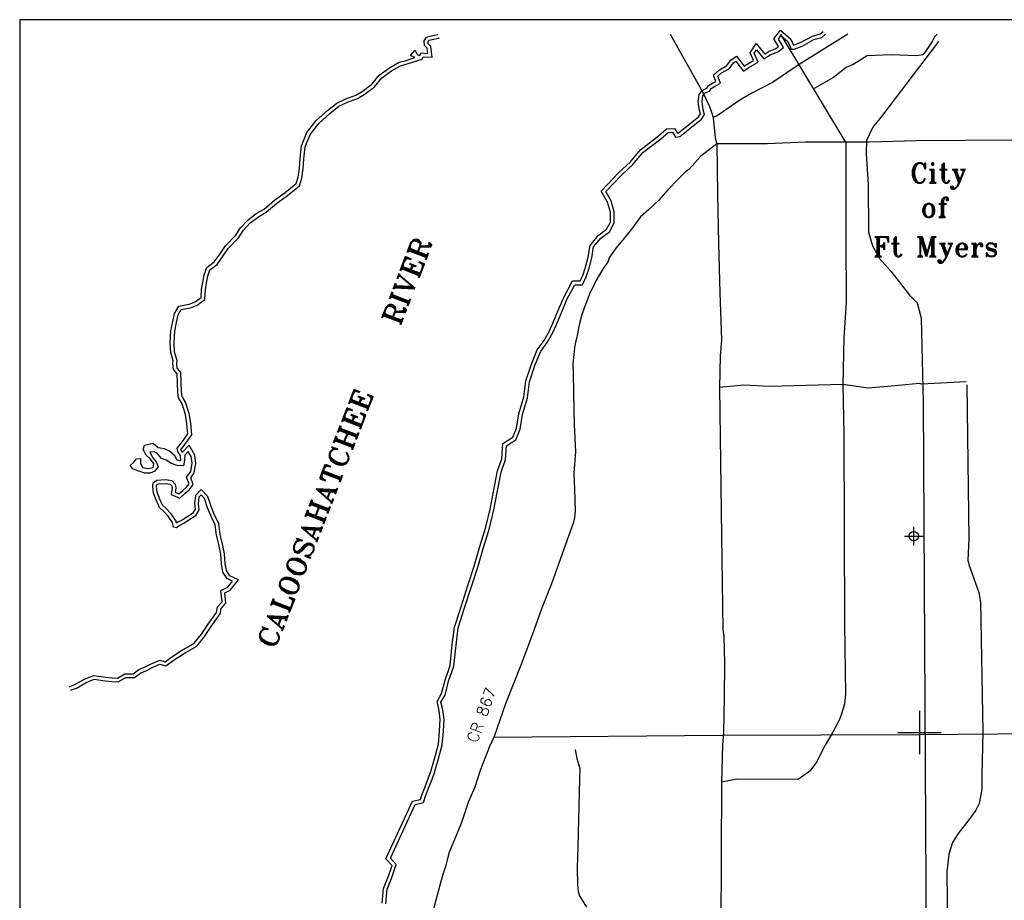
# Model space of a CAD drawing. Extents: x 195000 to 325707, y 779122 to 842722.
# Tile 12 of 21: x 196174 to 222532, y 819151 to 842722. Entities that reach past the tile are written whole.
import ezdxf
from ezdxf.enums import TextEntityAlignment as Align

# ---------------------------------------------------------------- set-up
doc = ezdxf.new("R2010")
doc.units = 0
doc.header["$LTSCALE"] = 800
doc.header["$PDMODE"] = 34
doc.header["$PDSIZE"] = 250
for name, color, linetype in [('BORDER', 1, 'CONTINUOUS'), ('MAJROADS', 9, 'CONTINUOUS'), ('RR', 13, 'CONTINUOUS'), ('SEC', 2, 'CONTINUOUS'), ('TEXT', 7, 'CONTINUOUS'), ('TSHIPS', 7, 'CONTINUOUS'), ('WATER', 4, 'CONTINUOUS')]:
    doc.layers.add(name, color=color, linetype=linetype)
doc.styles.get("Standard").update_dxf_attribs({"font": 'ROMANT'})

msp = doc.modelspace()

# ---------------------------------------------------------------- linework, layer by layer
at = {"layer": 'BORDER', "color": 0}
msp.add_lwpolyline([(196174, 779122), (295174, 779122), (295174, 842722), (196174, 842722)], close=True, dxfattribs=at)
at = {"layer": 'MAJROADS', "color": 0}
for points in [[(213587, 842330), (214455, 840789), (214637, 840394), (214686, 840276), (214735, 840100), (214790, 839563), (214839, 839395), (214842, 838742), (214854, 838038), (214877, 836739), (214918, 835415), (214959, 834141), (214930, 833722), (214907, 832876), (214962, 828896), (214993, 826398), (215026, 826214), (215045, 825485), (215030, 824588), (215015, 823642), (214987, 823307), (214963, 822310), (214942, 818388)], [(218347, 842330), (217041, 841524), (216326, 841043), (215770, 840754), (215451, 840564), (214869, 840166), (214735, 840100)], [(216542, 842330), (216550, 842317), (218293, 839424), (218294, 836841), (218298, 835165), (218240, 834210), (218214, 832954), (218238, 831638), (218258, 826543), (218278, 824666), (218250, 824407), (218182, 824172), (218122, 823989), (217943, 823655), (217739, 823304), (217501, 822845), (217324, 822604), (217012, 822388), (215370, 822392), (214963, 822310)], [(220732, 842330), (220665, 842260), (220597, 842135), (220427, 841868), (220351, 841777), (220192, 841753), (219505, 841783), (218859, 841754), (218506, 841530), (218296, 841440), (217958, 841174), (217445, 840876)], [(245084, 834470), (244800, 834598), (244524, 834667), (241248, 835881), (237513, 837291), (231228, 839408), (230651, 839571), (230341, 839565), (225405, 839493), (222791, 839495), (220177, 839481), (218911, 839441), (218911, 839441), (217219, 839445), (216196, 839402), (215258, 839401), (214839, 839395)], [(214839, 839395), (214407, 839072), (214086, 838714), (214001, 838648), (213799, 838456), (213529, 838165), (213275, 837882), (213014, 837641), (212794, 837441), (212549, 837116), (212320, 836825), (212134, 836608), (212067, 836517), (211957, 836350), (211922, 836233), (211812, 836091), (211710, 835924), (211600, 835732), (211515, 835557), (211438, 835407), (211378, 835231), (211293, 835031), (211216, 834797), (211156, 834588), (211130, 834462), (211104, 834312), (211078, 834186), (211052, 834086), (211025, 833943), (211007, 833759), (210980, 833508), (210987, 833248), (211000, 832737), (211019, 831890), (211055, 831153), (211009, 830583), (211023, 830148), (211044, 829586), (211025, 829377), (210991, 829243), (210743, 828549), (210409, 827621), (210144, 826953), (209939, 826376), (209606, 825491), (209179, 824413), (208879, 823535), (208751, 823268), (208503, 822624), (208358, 822181), (208187, 821797), (207990, 821204), (207666, 820410), (207580, 820084), (207503, 819841), (207442, 819616), (207373, 819382), (207253, 818922)], [(221508, 833029), (220317, 832963), (220259, 832980), (219513, 832910), (218892, 832856), (218214, 832954), (217552, 832942), (216245, 832901), (215558, 832940), (214907, 832876)], [(221528, 832948), (221582, 828818), (221556, 828259), (221587, 828137), (221847, 827387), (221898, 827132), (221959, 823650), (221929, 822499), (221935, 822126), (221857, 821743), (221773, 821564), (221579, 821308), (221301, 820943), (221147, 820695), (221048, 820386), (220995, 819917), (221071, 813091), (221053, 807739), (221048, 806316), (221153, 805208)], [(239660, 829126), (237457, 829120), (234803, 829119), (233653, 829063), (233231, 829009), (232918, 828901), (232310, 828621), (231897, 828296), (227549, 824271), (227303, 824083), (227108, 823981), (226597, 823779), (226362, 823725), (225508, 823624), (220257, 823576), (214987, 823563), (208874, 823508)], [(211040, 823186), (211089, 822948), (211168, 822677), (211161, 822397), (211113, 820595), (211101, 820020), (211103, 819566), (211123, 819388), (211160, 819267), (211346, 818964)]]:
    msp.add_lwpolyline(points, dxfattribs=at)
at = {"layer": 'RR', "color": 0}
msp.add_lwpolyline([(220775, 842136), (219270, 840169), (219012, 839841), (218847, 839486), (218833, 839127), (218884, 838323), (218898, 837032), (219007, 836670), (219188, 836328), (219497, 835987), (219717, 835709), (219990, 835348), (220202, 835142), (220311, 834732), (220362, 832480), (220465, 813086), (220564, 793119), (220592, 792723), (220664, 792315), (220836, 791935), (221047, 791579), (228563, 779725)], dxfattribs=at)
at = {"layer": 'SEC', "color": 0}
msp.add_point((220108, 828898), dxfattribs=at)
at = {"layer": 'TSHIPS', "color": 0}
for p, q in [((220264, 824224), (220264, 823064)), ((219684, 823644), (220844, 823644))]:
    msp.add_line(p, q, dxfattribs=at)
at = {"layer": 'WATER', "color": 0}
for points in [[(205875, 819073), (205911, 819469), (206043, 819798), (206142, 820083), (205980, 820264), (206689, 821806), (206907, 821853), (206942, 821968), (207028, 822188), (207121, 822429), (207179, 822600), (207281, 822940), (207389, 823331), (207415, 823689), (207433, 823989), (207403, 824234), (207346, 824468), (207469, 824683), (207561, 825041), (207695, 825436), (207755, 825995), (207818, 826465), (207991, 827009), (208170, 827577), (208340, 828095), (208493, 828621), (208654, 829136), (208765, 829624), (208859, 830083), (208964, 830642), (209081, 830970), (209111, 831376), (209378, 831543), (209472, 831786), (209533, 832175), (209669, 832625), (209721, 833053), (209871, 833501), (210029, 833882), (210210, 834137), (210357, 834396), (210448, 834599), (210575, 834899), (210729, 835270), (210971, 835729), (211178, 835728), (211249, 835874), (211323, 836098), (211390, 836367), (211445, 836682), (211663, 836945), (211883, 837113), (211987, 837306), (211989, 837569), (211914, 837836), (211742, 838134), (212216, 838632), (212525, 838921), (212790, 839241), (213276, 839612), (213493, 839798), (213703, 839812), (213781, 839686), (213806, 839692), (214348, 840125), (214398, 840200), (214375, 840287), (214341, 840532), (214363, 840723), (214445, 840831), (214568, 840888), (214616, 840958), (214721, 841020), (214812, 841070), (214745, 841236), (214906, 841383), (215107, 841494), (215213, 841639), (215363, 841744), (215572, 841481), (215624, 841516), (215818, 841629), (215725, 841831), (215888, 842085), (216118, 841803), (216219, 841868), (216416, 841949), (216487, 842004), (216366, 842211), (216537, 842443), (216818, 842198), (216891, 842037), (217078, 842108), (217394, 842285), (217602, 842340), (217682, 842407)], [(197500, 824864), (197647, 824923), (197908, 825072), (198160, 825171), (198478, 825127), (198646, 825109), (198788, 825099), (198990, 825215), (199216, 825214), (199367, 825330), (199535, 825396), (199678, 825470), (199922, 825578), (200064, 825535), (200249, 825668), (200510, 825833), (200846, 826032), (201041, 826274), (201218, 826541), (201447, 826857), (201473, 827008), (201591, 827141), (201560, 827443), (201744, 827534), (201871, 827692), (201729, 827760), (201613, 827937), (201573, 828155), (201558, 828415), (201509, 828675), (201444, 828926), (201404, 829203), (201305, 829405), (201206, 829657), (201124, 829909), (201032, 830001), (200973, 829943), (200955, 829759), (200971, 829600), (200869, 829433), (200701, 829325), (200575, 829242), (200457, 829184), (200373, 829118), (200289, 829135), (200265, 829261), (200149, 829429), (200024, 829564), (199916, 829665), (199825, 829867), (199759, 830052), (199736, 830236), (199745, 830328), (199845, 830395), (200080, 830410), (200247, 830384), (200339, 830291), (200355, 830182), (200338, 830073), (200438, 830030), (200539, 830122), (200640, 830205), (200708, 830297), (200642, 830473), (200752, 830631), (200787, 830849), (200763, 831033), (200688, 831168), (200596, 831068), (200586, 830934), (200560, 830784), (200393, 830793), (200242, 830844), (200092, 830929), (199958, 830989), (199867, 831106), (199775, 831157), (199658, 831150), (199741, 830990), (199824, 830889), (199881, 830763), (199788, 830638), (199671, 830580), (199512, 830581), (199386, 830632), (199261, 830675), (199203, 830701), (199128, 830785), (199229, 830876), (199297, 830968), (199405, 830976), (199405, 830850), (199462, 830732), (199613, 830706), (199747, 830739), (199765, 830839), (199665, 830965), (199557, 831067), (199482, 831218), (199517, 831335), (199743, 831384), (199885, 831274), (200044, 831248), (200194, 831171), (200311, 831078), (200385, 830944), (200486, 830926), (200478, 831052), (200404, 831162), (200387, 831254), (200472, 831354), (200556, 831470), (200675, 831637), (200651, 831905), (200611, 832157), (200521, 832442), (200422, 832602), (200406, 832753), (200392, 833239), (200293, 833357), (200277, 833516), (200286, 833591), (200220, 833810), (200205, 834069), (200224, 834396), (200276, 834639), (200320, 834856), (200438, 835056), (200715, 835105), (200874, 835171), (201034, 835287), (201044, 835505), (201079, 835689), (201114, 835889), (201182, 836090), (201384, 836239), (201537, 836456), (201680, 836665), (201950, 836948), (202086, 837148), (202280, 837356), (202507, 837530), (202717, 837654), (202995, 837887), (203248, 838070), (203416, 838203), (203576, 838335), (203628, 838503), (203663, 838745), (203681, 839005), (203717, 839348), (203862, 839699), (204115, 840024), (204410, 840290), (204663, 840489), (204907, 840605), (205175, 840704), (205344, 840803), (205605, 840994), (205799, 841236), (206077, 841435), (206329, 841584), (206522, 841633), (206749, 841707), (206632, 841766), (206758, 841908), (206816, 841790), (206883, 841764), (206917, 841831), (207101, 841821), (207085, 841956), (207010, 842031), (207003, 842157), (207062, 842257), (207196, 842290), (207356, 842322), (207376, 842330)], [(197537, 824771), (197691, 824833), (197951, 824981), (198172, 825068), (198466, 825027), (198637, 825009), (198811, 824998), (199016, 825115), (199249, 825114), (199417, 825242), (199577, 825305), (199722, 825380), (199928, 825471), (200082, 825425), (200305, 825585), (200562, 825748), (200913, 825955), (201121, 826215), (201301, 826484), (201541, 826818), (201566, 826963), (201695, 827108), (201666, 827384), (201809, 827454), (202028, 827728), (201797, 827838), (201708, 827975), (201672, 828167), (201657, 828427), (201607, 828696), (201542, 828946), (201501, 829233), (201396, 829445), (201300, 829690), (201212, 829962), (201033, 830143), (200877, 829989), (200855, 829759), (200868, 829623), (200796, 829505), (200647, 829409), (200525, 829329), (200404, 829269), (200370, 829243), (200359, 829301), (200227, 829492), (200095, 829635), (199999, 829725), (199918, 829904), (199857, 830075), (199836, 830238), (199839, 830271), (199878, 830297), (200076, 830309), (200199, 830290), (200245, 830244), (200254, 830182), (200226, 830012), (200457, 829913), (200604, 830046), (200713, 830136), (200820, 830281), (200754, 830459), (200847, 830593), (200888, 830847), (200860, 831065), (200709, 831337), (200534, 831148), (200487, 831217), (200551, 831292), (200638, 831412), (200778, 831609), (200751, 831918), (200709, 832180), (200613, 832484), (200519, 832635), (200506, 832760), (200491, 833277), (200389, 833398), (200378, 833515), (200388, 833600), (200319, 833827), (200305, 834069), (200324, 834383), (200374, 834618), (200414, 834820), (200501, 834966), (200743, 835008), (200924, 835083), (201132, 835234), (201144, 835493), (201177, 835671), (201211, 835865), (201267, 836028), (201457, 836169), (201619, 836399), (201758, 836601), (202028, 836885), (202164, 837085), (202347, 837282), (202563, 837447), (202775, 837572), (203057, 837808), (203308, 837990), (203479, 838125), (203663, 838278), (203726, 838481), (203762, 838735), (203781, 838996), (203815, 839323), (203949, 839648), (204189, 839956), (204475, 840213), (204716, 840404), (204945, 840513), (205218, 840613), (205399, 840719), (205674, 840921), (205868, 841162), (206131, 841351), (206367, 841490), (206550, 841537), (206945, 841665), (206977, 841728), (207214, 841715), (207181, 842001), (207108, 842075), (207105, 842133), (207127, 842170), (207218, 842192), (207384, 842226), (207412, 842237)], [(205974, 819060), (206010, 819445), (206137, 819763), (206256, 820106), (206098, 820282), (206759, 821719), (206985, 821768), (207037, 821935), (207122, 822152), (207215, 822395), (207275, 822570), (207377, 822913), (207488, 823314), (207515, 823682), (207534, 823992), (207502, 824252), (207452, 824453), (207562, 824645), (207657, 825013), (207793, 825414), (207855, 825983), (207916, 826443), (208086, 826978), (208265, 827547), (208435, 828065), (208589, 828592), (208751, 829110), (208863, 829603), (208957, 830063), (209061, 830615), (209180, 830950), (209207, 831318), (209459, 831476), (209570, 831760), (209630, 832153), (209767, 832604), (209820, 833031), (209964, 833466), (210117, 833833), (210294, 834084), (210446, 834351), (210540, 834559), (210667, 834860), (210820, 835228), (211031, 835629), (211241, 835627), (211342, 835836), (211419, 836070), (211487, 836346), (211539, 836639), (211733, 836872), (211960, 837047), (212087, 837281), (212089, 837582), (212007, 837876), (211866, 838119), (212287, 838561), (212598, 838852), (212860, 839169), (213339, 839534), (213532, 839701), (213650, 839709), (213733, 839574), (213850, 839599), (214422, 840056), (214506, 840181), (214474, 840307), (214441, 840533), (214459, 840684), (214510, 840751), (214636, 840808), (214686, 840884), (214770, 840933), (214938, 841024), (214864, 841209), (214965, 841301), (215175, 841417), (215284, 841567), (215343, 841608), (215551, 841348), (215677, 841431), (215946, 841588), (215839, 841823), (215898, 841915), (216097, 841671), (216265, 841779), (216467, 841862), (216618, 841978), (216485, 842205), (216553, 842297), (216736, 842137), (216827, 841935), (216903, 841935), (217121, 842017), (217432, 842191), (217650, 842249), (217747, 842330)]]:
    msp.add_lwpolyline(points, dxfattribs=at)

# ---------------------------------------------------------------- texts
at = {"layer": 'TEXT', "color": 0}
for s, p in [('City', (220764, 838358)), ('of', (220668, 837440)), ('Ft Myers', (220696, 836383))]:
    msp.add_text(s, height=525, dxfattribs=at).set_placement(p, align=Align.CENTER)
msp.add_text('CR 867', height=300, rotation=70, dxfattribs=at).set_placement((208416, 823342))
at = {"layer": 'WATER', "color": 0}
msp.add_text('CALOOSAHATCHEE   RIVER', height=523.8, rotation=68.8493, dxfattribs=at).set_placement((203004, 825852), (207225, 836763), align=Align.ALIGNED)

doc.saveas('drawing.dxf')
